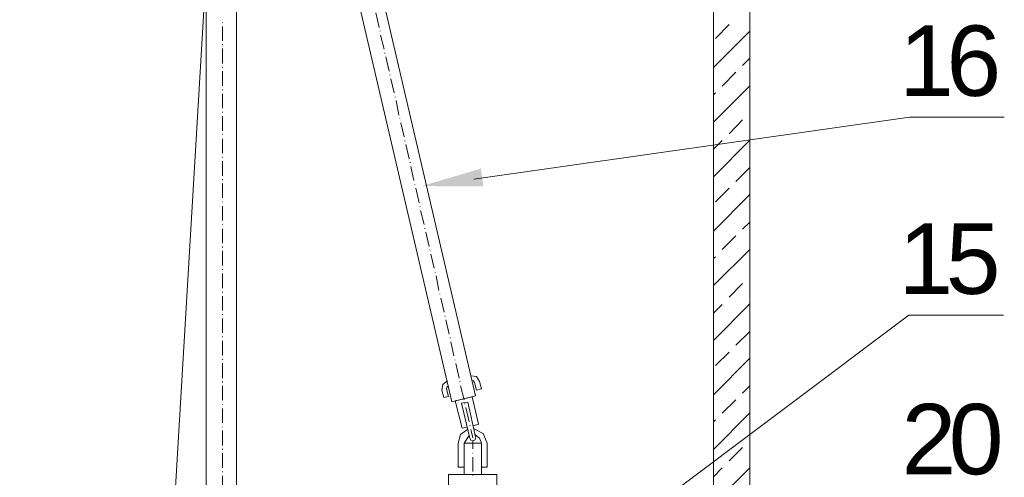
# Model space of a CAD drawing. Extents: x -23500 to 2637, y 21242 to 29547.
# Tile 76 of 121: x -8625 to -7612, y 26496 to 26967. Entities that reach past the tile are written whole.
import ezdxf

# ---------------------------------------------------------------- set-up
doc = ezdxf.new("R2010")
doc.units = 0
doc.header["$LTSCALE"] = 25
doc.layers.get('0').update_dxf_attribs({"linetype": 'CONTINUOUS', "lineweight": 13})
doc.styles.get("Standard").update_dxf_attribs({"font": 'ARIAL.TTF', "height": 50})

msp = doc.modelspace()

# ---------------------------------------------------------------- hatches: boundary and pattern name
h = msp.add_hatch(color=7)
h.dxf.hatch_style = 2
h.paths.add_polyline_path([(-8211.665, 26795.712), (-8150.674, 26813.7), (-8148.075, 26795.447)])

# ---------------------------------------------------------------- linework, layer by layer
at = {"color": 7, "lineweight": 9}
for points in [[(-8157.889, 26802.814), (-7709.58, 26866.53), (-7612.182, 26866.53)], [(-8095.447, 26373.792), (-7710.261, 26662.779), (-7612.864, 26662.779)]]:
    msp.add_lwpolyline(points, dxfattribs=at)
for points, knots in [([(-7911.211, 27522.652), (-7911.211, 27522.652), (-7874.037, 27522.652), (-7874.037, 27522.652), (-7874.037, 27522.652), (-7874.037, 22797.091), (-7874.037, 22797.091), (-7874.037, 22797.091), (-7911.211, 22797.091), (-7911.211, 22797.091), (-7911.211, 22797.091), (-7911.211, 27522.652), (-7911.211, 27522.652)], [0, 0, 0, 0, 1, 1, 1, 2, 2, 2, 3, 3, 3, 4, 4, 4, 4]), ([(-8433.19, 22941.843), (-8433.19, 22941.843), (-8433.19, 27447.797), (-8433.19, 27447.797), (-8433.19, 27447.797), (-8402.448, 27447.797), (-8402.448, 27447.797), (-8402.448, 27447.797), (-8399.976, 22941.843), (-8399.976, 22941.843)], [0, 0, 0, 0, 1, 1, 1, 2, 2, 2, 3, 3, 3, 3]), ([(-8358.335, 27337.256), (-8358.335, 27337.256), (-8333.547, 27340.233), (-8333.547, 27340.233), (-8333.547, 27340.233), (-8156.085, 26579.813), (-8156.085, 26579.813), (-8156.085, 26579.813), (-8180.381, 26573.872), (-8180.381, 26573.872), (-8180.381, 26573.872), (-8358.335, 27337.256), (-8358.335, 27337.256), (-8358.335, 27337.256), (-8358.335, 27337.256), (-8358.335, 27337.256)], [0, 0, 0, 0, 1, 1, 1, 2, 2, 2, 3, 3, 3, 4, 4, 4, 5, 5, 5, 5]), ([(-8152.124, 26594.686), (-8152.124, 26594.686), (-8155.089, 26599.643), (-8155.089, 26599.643), (-8155.089, 26599.643), (-8161.043, 26600.64), (-8161.043, 26600.64)], [0, 0, 0, 0, 1, 1, 1, 2, 2, 2, 2]), ([(-8184.834, 26595.19), (-8184.834, 26595.19), (-8189.792, 26591.709), (-8189.792, 26591.709), (-8189.792, 26591.709), (-8190.788, 26585.767), (-8190.788, 26585.767)], [0, 0, 0, 0, 1, 1, 1, 2, 2, 2, 2]), ([(-8183.85, 26590.233), (-8183.85, 26590.233), (-8185.339, 26589.236), (-8185.339, 26589.236), (-8185.339, 26589.236), (-8185.831, 26587.256), (-8185.831, 26587.256)], [0, 0, 0, 0, 1, 1, 1, 2, 2, 2, 2]), ([(-8157.082, 26593.702), (-8157.082, 26593.702), (-8158.066, 26595.19), (-8158.066, 26595.19), (-8158.066, 26595.19), (-8160.059, 26595.682), (-8160.059, 26595.682)], [0, 0, 0, 0, 1, 1, 1, 2, 2, 2, 2]), ([(-8164.512, 26547.596), (-8164.512, 26547.596), (-8169.961, 26546.612), (-8169.961, 26546.612), (-8169.961, 26546.612), (-8176.9, 26574.856), (-8176.9, 26574.856), (-8176.9, 26574.856), (-8159.554, 26578.829), (-8159.554, 26578.829), (-8159.554, 26578.829), (-8153.108, 26550.573), (-8153.108, 26550.573), (-8153.108, 26550.573), (-8158.571, 26549.084), (-8158.571, 26549.084)], [0, 0, 0, 0, 1, 1, 1, 2, 2, 2, 3, 3, 3, 4, 4, 4, 5, 5, 5, 5]), ([(-8164.02, 26545.615), (-8164.02, 26545.615), (-8171.45, 26540.166), (-8171.45, 26540.166), (-8171.45, 26540.166), (-8173.935, 26531.247), (-8173.935, 26531.247)], [0, 0, 0, 0, 1, 1, 1, 2, 2, 2, 2]), ([(-8162.04, 26536.697), (-8162.04, 26536.697), (-8161.043, 26534.211), (-8161.043, 26534.211), (-8161.043, 26534.211), (-8158.571, 26533.719), (-8158.571, 26533.719), (-8158.571, 26533.719), (-8156.577, 26534.716), (-8156.577, 26534.716), (-8156.577, 26534.716), (-8156.085, 26537.188), (-8156.085, 26537.188)], [0, 0, 0, 0, 1, 1, 1, 2, 2, 2, 3, 3, 3, 4, 4, 4, 4]), ([(-8144.19, 26531.247), (-8144.19, 26531.247), (-8148.163, 26541.162), (-8148.163, 26541.162), (-8148.163, 26541.162), (-8157.574, 26546.107), (-8157.574, 26546.107)], [0, 0, 0, 0, 1, 1, 1, 2, 2, 2, 2]), ([(-8150.131, 26531.247), (-8150.131, 26531.247), (-8152.124, 26536.205), (-8152.124, 26536.205), (-8152.124, 26536.205), (-8156.577, 26539.674), (-8156.577, 26539.674)], [0, 0, 0, 0, 1, 1, 1, 2, 2, 2, 2]), ([(-8167.981, 26531.247), (-8167.981, 26531.247), (-8150.134, 26531.247), (-8150.134, 26531.247), (-8150.134, 26531.247), (-8150.134, 26499.026), (-8150.134, 26499.026), (-8150.134, 26499.026), (-8167.981, 26499.026), (-8167.981, 26499.026), (-8167.981, 26499.026), (-8167.981, 26531.247), (-8167.981, 26531.247)], [0, 0, 0, 0, 1, 1, 1, 2, 2, 2, 3, 3, 3, 4, 4, 4, 4]), ([(-8183.85, 26481.18), (-8183.85, 26481.18), (-8183.85, 26499.017), (-8183.85, 26499.017), (-8183.85, 26499.017), (-8134.275, 26499.017), (-8134.275, 26499.017), (-8134.275, 26499.017), (-8134.275, 26481.18), (-8134.275, 26481.18)], [0, 0, 0, 0, 1, 1, 1, 2, 2, 2, 3, 3, 3, 3])]:
    msp.add_open_spline(points, degree=3, knots=knots, dxfattribs=at)
for points in [[(-8406.422, 27468.119), (-8406.422, 27468.119), (-8625.033, 23788.509), (-8625.033, 23788.509)], [(-8255.223, 26959.033), (-8255.223, 26959.033), (-8258.692, 26973.905), (-8258.692, 26973.905)], [(-8416.337, 26964.495), (-8416.337, 26964.495), (-8416.337, 26963.99), (-8416.337, 26963.99)], [(-8416.337, 26960.029), (-8416.337, 26960.029), (-8416.337, 26945.157), (-8416.337, 26945.157)], [(-8254.24, 26955.072), (-8254.24, 26955.072), (-8254.24, 26955.564), (-8254.24, 26955.564)], [(-7911.211, 26917.897), (-7911.211, 26917.897), (-7874.036, 26955.072), (-7874.036, 26955.072)], [(-7909.231, 26947.629), (-7909.231, 26947.629), (-7895.342, 26962.01), (-7895.342, 26962.01)], [(-8250.266, 26936.73), (-8250.266, 26936.73), (-8253.748, 26951.111), (-8253.748, 26951.111)], [(-8416.337, 26941.688), (-8416.337, 26941.688), (-8416.337, 26940.691), (-8416.337, 26940.691)], [(-8416.337, 26937.222), (-8416.337, 26937.222), (-8416.337, 26921.858), (-8416.337, 26921.858)], [(-8249.282, 26932.265), (-8249.282, 26932.265), (-8249.282, 26932.769), (-8249.282, 26932.769)], [(-8244.816, 26913.923), (-8244.816, 26913.923), (-8248.285, 26928.796), (-8248.285, 26928.796)], [(-7881.466, 26919.877), (-7881.466, 26919.877), (-7874.036, 26927.307), (-7874.036, 26927.307)], [(-8416.337, 26918.389), (-8416.337, 26918.389), (-8416.337, 26917.897), (-8416.337, 26917.897)], [(-8416.337, 26913.923), (-8416.337, 26913.923), (-8416.337, 26899.05), (-8416.337, 26899.05)], [(-7902.293, 26898.558), (-7902.293, 26898.558), (-7888.404, 26912.926), (-7888.404, 26912.926)], [(-8243.832, 26909.962), (-8243.832, 26909.962), (-8244.324, 26910.454), (-8244.324, 26910.454)], [(-8239.859, 26891.62), (-8239.859, 26891.62), (-8243.328, 26905.988), (-8243.328, 26905.988)], [(-8416.337, 26895.089), (-8416.337, 26895.089), (-8416.337, 26894.597), (-8416.337, 26894.597)], [(-7911.211, 26861.383), (-7911.211, 26861.383), (-7874.036, 26899.05), (-7874.036, 26899.05)], [(-7911.211, 26889.64), (-7911.211, 26889.64), (-7909.231, 26891.62), (-7909.231, 26891.62)], [(-8416.337, 26890.624), (-8416.337, 26890.624), (-8416.337, 26875.764), (-8416.337, 26875.764)], [(-8238.875, 26887.155), (-8238.875, 26887.155), (-8238.875, 26887.659), (-8238.875, 26887.659)], [(-8234.901, 26868.813), (-8234.901, 26868.813), (-8237.878, 26883.686), (-8237.878, 26883.686)], [(-8416.337, 26872.282), (-8416.337, 26872.282), (-8416.337, 26871.298), (-8416.337, 26871.298)], [(-7874.036, 26870.806), (-7874.036, 26870.806), (-7874.036, 26871.298), (-7874.036, 26871.298)], [(-8416.337, 26867.829), (-8416.337, 26867.829), (-8416.337, 26852.452), (-8416.337, 26852.452)], [(-8233.917, 26864.852), (-8233.917, 26864.852), (-8233.917, 26865.344), (-8233.917, 26865.344)], [(-8229.452, 26846.511), (-8229.452, 26846.511), (-8232.921, 26860.891), (-8232.921, 26860.891)], [(-7895.342, 26849.488), (-7895.342, 26849.488), (-7881.466, 26863.856), (-7881.466, 26863.856)], [(-8416.337, 26848.983), (-8416.337, 26848.983), (-8416.337, 26848.491), (-8416.337, 26848.491)], [(-8416.337, 26844.53), (-8416.337, 26844.53), (-8416.337, 26829.658), (-8416.337, 26829.658)], [(-8228.468, 26842.045), (-8228.468, 26842.045), (-8228.96, 26842.537), (-8228.96, 26842.537)], [(-7911.211, 26805.362), (-7911.211, 26805.362), (-7874.036, 26843.042), (-7874.036, 26843.042)], [(-7911.211, 26833.619), (-7911.211, 26833.619), (-7902.293, 26842.537), (-7902.293, 26842.537)], [(-8224.494, 26823.703), (-8224.494, 26823.703), (-8227.963, 26838.576), (-8227.963, 26838.576)], [(-8416.337, 26825.684), (-8416.337, 26825.684), (-8416.337, 26825.192), (-8416.337, 26825.192)], [(-8416.337, 26821.231), (-8416.337, 26821.231), (-8416.337, 26806.358), (-8416.337, 26806.358)], [(-8223.51, 26819.743), (-8223.51, 26819.743), (-8223.51, 26820.234), (-8223.51, 26820.234)], [(-8219.537, 26801.401), (-8219.537, 26801.401), (-8222.514, 26815.769), (-8222.514, 26815.769)], [(-7888.404, 26800.417), (-7888.404, 26800.417), (-7874.036, 26814.785), (-7874.036, 26814.785)], [(-8416.337, 26802.889), (-8416.337, 26802.889), (-8416.337, 26801.905), (-8416.337, 26801.905)], [(-8416.337, 26798.424), (-8416.337, 26798.424), (-8416.337, 26783.551), (-8416.337, 26783.551)], [(-8218.553, 26796.935), (-8218.553, 26796.935), (-8218.553, 26797.44), (-8218.553, 26797.44)], [(-8214.087, 26778.594), (-8214.087, 26778.594), (-8217.556, 26793.466), (-8217.556, 26793.466)], [(-7909.231, 26779.59), (-7909.231, 26779.59), (-7895.342, 26793.466), (-7895.342, 26793.466)], [(-7911.211, 26749.353), (-7911.211, 26749.353), (-7874.036, 26787.033), (-7874.036, 26787.033)], [(-8416.337, 26779.59), (-8416.337, 26779.59), (-8416.337, 26779.098), (-8416.337, 26779.098)], [(-8416.337, 26775.125), (-8416.337, 26775.125), (-8416.337, 26760.252), (-8416.337, 26760.252)], [(-8213.091, 26774.633), (-8213.091, 26774.633), (-8213.091, 26775.125), (-8213.091, 26775.125)], [(-8209.13, 26756.291), (-8209.13, 26756.291), (-8212.599, 26770.672), (-8212.599, 26770.672)], [(-8416.337, 26756.291), (-8416.337, 26756.291), (-8416.337, 26755.799), (-8416.337, 26755.799)], [(-8416.337, 26751.826), (-8416.337, 26751.826), (-8416.337, 26736.953), (-8416.337, 26736.953)], [(-8208.146, 26751.826), (-8208.146, 26751.826), (-8208.146, 26752.33), (-8208.146, 26752.33)], [(-7881.466, 26751.334), (-7881.466, 26751.334), (-7874.036, 26758.764), (-7874.036, 26758.764)], [(-8203.68, 26733.484), (-8203.68, 26733.484), (-8207.149, 26748.357), (-8207.149, 26748.357)], [(-7902.293, 26730.507), (-7902.293, 26730.507), (-7888.404, 26744.396), (-7888.404, 26744.396)], [(-8416.337, 26733.484), (-8416.337, 26733.484), (-8416.337, 26732.5), (-8416.337, 26732.5)], [(-8202.684, 26729.523), (-8202.684, 26729.523), (-8203.176, 26730.015), (-8203.176, 26730.015)], [(-7911.211, 26693.344), (-7911.211, 26693.344), (-7874.036, 26730.507), (-7874.036, 26730.507)], [(-8416.337, 26729.031), (-8416.337, 26729.031), (-8416.337, 26714.158), (-8416.337, 26714.158)], [(-8198.723, 26711.181), (-8198.723, 26711.181), (-8202.192, 26725.562), (-8202.192, 26725.562)], [(-7911.211, 26721.096), (-7911.211, 26721.096), (-7909.231, 26723.077), (-7909.231, 26723.077)], [(-8416.337, 26710.197), (-8416.337, 26710.197), (-8416.337, 26709.693), (-8416.337, 26709.693)], [(-8416.337, 26705.732), (-8416.337, 26705.732), (-8416.337, 26690.859), (-8416.337, 26690.859)], [(-8197.726, 26706.728), (-8197.726, 26706.728), (-8197.726, 26707.22), (-8197.726, 26707.22)], [(-8193.765, 26688.374), (-8193.765, 26688.374), (-8196.742, 26703.247), (-8196.742, 26703.247)], [(-7874.036, 26702.263), (-7874.036, 26702.263), (-7874.036, 26702.755), (-7874.036, 26702.755)], [(-7895.342, 26681.436), (-7895.342, 26681.436), (-7881.466, 26695.325), (-7881.466, 26695.325)], [(-8416.337, 26686.886), (-8416.337, 26686.886), (-8416.337, 26686.394), (-8416.337, 26686.394)], [(-8416.337, 26682.433), (-8416.337, 26682.433), (-8416.337, 26667.56), (-8416.337, 26667.56)], [(-8192.769, 26684.413), (-8192.769, 26684.413), (-8192.769, 26684.905), (-8192.769, 26684.905)], [(-8188.303, 26666.072), (-8188.303, 26666.072), (-8191.785, 26680.452), (-8191.785, 26680.452)], [(-7911.211, 26636.831), (-7911.211, 26636.831), (-7874.036, 26674.498), (-7874.036, 26674.498)], [(-7911.211, 26665.075), (-7911.211, 26665.075), (-7902.293, 26674.006), (-7902.293, 26674.006)], [(-8416.337, 26664.091), (-8416.337, 26664.091), (-8416.337, 26663.095), (-8416.337, 26663.095)], [(-8416.337, 26659.626), (-8416.337, 26659.626), (-8416.337, 26644.766), (-8416.337, 26644.766)], [(-8187.319, 26661.606), (-8187.319, 26661.606), (-8187.811, 26662.098), (-8187.811, 26662.098)], [(-8183.358, 26643.277), (-8183.358, 26643.277), (-8186.827, 26658.137), (-8186.827, 26658.137)], [(-8416.337, 26640.792), (-8416.337, 26640.792), (-8416.337, 26640.3), (-8416.337, 26640.3)], [(-8182.362, 26639.304), (-8182.362, 26639.304), (-8182.362, 26639.795), (-8182.362, 26639.795)], [(-7888.404, 26631.874), (-7888.404, 26631.874), (-7874.036, 26646.242), (-7874.036, 26646.242)], [(-8416.337, 26636.339), (-8416.337, 26636.339), (-8416.337, 26621.467), (-8416.337, 26621.467)], [(-8178.388, 26620.962), (-8178.388, 26620.962), (-8181.365, 26635.343), (-8181.365, 26635.343)], [(-7911.211, 26580.81), (-7911.211, 26580.81), (-7874.036, 26618.489), (-7874.036, 26618.489)], [(-7909.231, 26611.047), (-7909.231, 26611.047), (-7895.342, 26624.936), (-7895.342, 26624.936)], [(-8416.337, 26617.493), (-8416.337, 26617.493), (-8416.337, 26617.001), (-8416.337, 26617.001)], [(-8416.337, 26613.532), (-8416.337, 26613.532), (-8416.337, 26598.167), (-8416.337, 26598.167)], [(-8177.404, 26616.496), (-8177.404, 26616.496), (-8177.404, 26617.001), (-8177.404, 26617.001)], [(-8172.939, 26598.167), (-8172.939, 26598.167), (-8176.408, 26613.027), (-8176.408, 26613.027)], [(-8416.337, 26594.686), (-8416.337, 26594.686), (-8416.337, 26593.702), (-8416.337, 26593.702)], [(-8416.337, 26590.233), (-8416.337, 26590.233), (-8416.337, 26575.36), (-8416.337, 26575.36)], [(-8171.955, 26594.194), (-8171.955, 26594.194), (-8172.447, 26594.686), (-8172.447, 26594.686)], [(-8167.981, 26575.852), (-8167.981, 26575.852), (-8171.45, 26590.233), (-8171.45, 26590.233)], [(-8157.082, 26593.702), (-8157.082, 26593.702), (-8155.089, 26585.767), (-8155.089, 26585.767)], [(-8152.124, 26594.686), (-8152.124, 26594.686), (-8150.131, 26587.256), (-8150.131, 26587.256)], [(-7881.466, 26582.79), (-7881.466, 26582.79), (-7874.036, 26590.233), (-7874.036, 26590.233)], [(-8190.788, 26585.767), (-8190.788, 26585.767), (-8188.808, 26578.337), (-8188.808, 26578.337)], [(-8188.808, 26578.337), (-8188.808, 26578.337), (-8183.85, 26579.321), (-8183.85, 26579.321)], [(-8185.831, 26587.256), (-8185.831, 26587.256), (-8183.85, 26579.321), (-8183.85, 26579.321)], [(-8180.381, 26573.872), (-8180.381, 26573.872), (-8156.085, 26579.813), (-8156.085, 26579.813)], [(-8150.131, 26587.256), (-8150.131, 26587.256), (-8155.089, 26585.767), (-8155.089, 26585.767)], [(-8416.337, 26571.387), (-8416.337, 26571.387), (-8416.337, 26570.895), (-8416.337, 26570.895)], [(-8170.466, 26572.383), (-8170.466, 26572.383), (-8164.02, 26573.38), (-8164.02, 26573.38)], [(-8162.04, 26536.205), (-8162.04, 26536.205), (-8170.466, 26572.383), (-8170.466, 26572.383)], [(-8166.997, 26571.387), (-8166.997, 26571.387), (-8166.997, 26571.891), (-8166.997, 26571.891)], [(-8162.531, 26553.058), (-8162.531, 26553.058), (-8166.001, 26567.93), (-8166.001, 26567.93)], [(-8156.085, 26537.68), (-8156.085, 26537.68), (-8164.02, 26573.38), (-8164.02, 26573.38)], [(-7902.293, 26561.976), (-7902.293, 26561.976), (-7888.404, 26575.852), (-7888.404, 26575.852)], [(-8416.337, 26566.934), (-8416.337, 26566.934), (-8416.337, 26552.061), (-8416.337, 26552.061)], [(-7911.211, 26524.801), (-7911.211, 26524.801), (-7874.036, 26562.468), (-7874.036, 26562.468)], [(-8416.337, 26548.1), (-8416.337, 26548.1), (-8416.337, 26547.596), (-8416.337, 26547.596)], [(-8161.535, 26549.084), (-8161.535, 26549.084), (-8162.04, 26549.589), (-8162.04, 26549.589)], [(-7911.211, 26553.058), (-7911.211, 26553.058), (-7909.231, 26555.038), (-7909.231, 26555.038)], [(-8416.337, 26544.126), (-8416.337, 26544.126), (-8416.337, 26528.762), (-8416.337, 26528.762)], [(-8162.531, 26539.169), (-8162.531, 26539.169), (-8167.981, 26531.247), (-8167.981, 26531.247)], [(-8159.062, 26536.697), (-8159.062, 26536.697), (-8161.043, 26545.123), (-8161.043, 26545.123)], [(-8173.935, 26506.459), (-8173.935, 26506.459), (-8173.935, 26531.247), (-8173.935, 26531.247)], [(-8167.981, 26531.247), (-8167.981, 26531.247), (-8167.981, 26528.27), (-8167.981, 26528.27)], [(-8159.062, 26525.293), (-8159.062, 26525.293), (-8159.062, 26533.719), (-8159.062, 26533.719)], [(-8150.131, 26531.247), (-8150.131, 26531.247), (-8150.131, 26528.27), (-8150.131, 26528.27)], [(-8144.19, 26531.247), (-8144.19, 26531.247), (-8144.19, 26506.459), (-8144.19, 26506.459)], [(-7895.342, 26512.905), (-7895.342, 26512.905), (-7881.466, 26526.781), (-7881.466, 26526.781)], [(-7874.036, 26533.719), (-7874.036, 26533.719), (-7874.036, 26534.211), (-7874.036, 26534.211)], [(-8416.337, 26525.293), (-8416.337, 26525.293), (-8416.337, 26524.296), (-8416.337, 26524.296)], [(-8416.337, 26520.827), (-8416.337, 26520.827), (-8416.337, 26505.955), (-8416.337, 26505.955)], [(-8159.062, 26520.827), (-8159.062, 26520.827), (-8159.062, 26521.319), (-8159.062, 26521.319)], [(-8159.062, 26501.994), (-8159.062, 26501.994), (-8159.062, 26516.866), (-8159.062, 26516.866)], [(-8173.935, 26506.459), (-8173.935, 26506.459), (-8167.981, 26506.459), (-8167.981, 26506.459)], [(-8150.131, 26506.459), (-8150.131, 26506.459), (-8144.19, 26506.459), (-8144.19, 26506.459)], [(-8416.337, 26501.994), (-8416.337, 26501.994), (-8416.337, 26501.502), (-8416.337, 26501.502)], [(-8416.337, 26497.528), (-8416.337, 26497.528), (-8416.337, 26482.668), (-8416.337, 26482.668)], [(-8159.062, 26497.528), (-8159.062, 26497.528), (-8159.062, 26498.02), (-8159.062, 26498.02)], [(-7911.211, 26468.78), (-7911.211, 26468.78), (-7874.036, 26505.955), (-7874.036, 26505.955)], [(-7911.211, 26496.544), (-7911.211, 26496.544), (-7902.293, 26505.955), (-7902.293, 26505.955)]]:
    msp.add_open_spline(points, degree=3, dxfattribs=at)

# ---------------------------------------------------------------- texts
at = {"color": 7, "char_height": 72.44037, "attachment_point": 1}
for s, insert in [('{\\fArial|b0|i0|c0;6}', (-7671.67, 26961.014)), ('{\\fArial|b0|i0|c0;1}', (-7720.27, 26961.014)), ('{\\fArial|b0|i0|c0;1}', (-7720.957, 26757.248)), ('{\\fArial|b0|i0|c0;5}', (-7672.356, 26757.248)), ('{\\fArial|b0|i0|c0;2}', (-7717.878, 26571.597)), ('{\\fArial|b0|i0|c0;0}', (-7669.278, 26571.597))]:
    msp.add_mtext(s, dxfattribs=dict(at, insert=insert))

doc.saveas('drawing.dxf')
